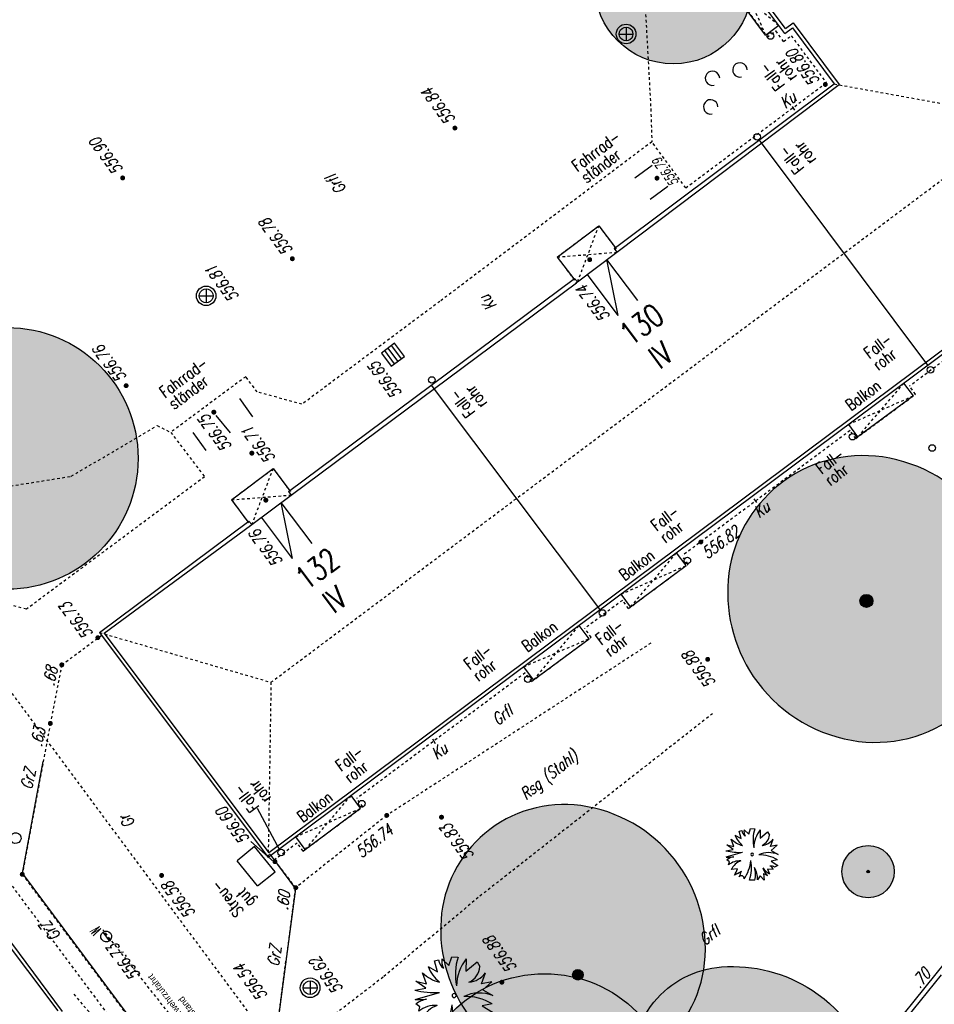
# Model space of a CAD drawing. Header units: metres. Extents: x 2 to 485, y 6 to 594.
# Tile 137 of 176: x 328 to 363, y 334 to 372. Entities that reach past the tile are written whole.
import ezdxf
from ezdxf.enums import TextEntityAlignment as Align

# ---------------------------------------------------------------- set-up
doc = ezdxf.new("R2010")
doc.units = ezdxf.units.M
doc.header["$LTSCALE"] = 0.0125
for name, pattern in [('260241_A_bea$0$GESTRICHELT', [0.4, 0.2, -0.2]), ('260241_A_bea$0$GESTRICHELTX2', [0.7, 0.5, -0.2]), ('260241_A_bea$0$PUNKTIERT', [0.2, 0, -0.2]), ('GESTRICHELT', [0.4, 0.2, -0.2]), ('PHANTOM2', [1.25, 0.625, -0.125, 0.125, -0.125, 0.125, -0.125]), ('Strichpunkt', [25.4, 12.7, -6.35, 0, -6.35])]:
    doc.linetypes.add(name, pattern=pattern)
for name, color, linetype in [('260241_A_bea$0$B07_FLSTGR', 9, 'Continuous'), ('260241_A_bea$0$B10_GEBAEUDE', 1, 'Continuous'), ('260241_A_bea$0$B13_GEB_ZUBEHOER', 12, 'Continuous'), ('260241_A_bea$0$B14_GEB_ZUB_GESTR', 12, 'Continuous'), ('260241_A_bea$0$B15_GEB_TXT', 12, 'Continuous'), ('260241_A_bea$0$B23_EINFASS', 5, 'Continuous'), ('260241_A_bea$0$B24_EINFASS_GESTR', 5, 'Continuous'), ('260241_A_bea$0$B25_EINFASS_GEPKT', 7, '260241_A_bea$0$PUNKTIERT'), ('260241_A_bea$0$B28_VEINFASS_TXT', 5, 'Continuous'), ('260241_A_bea$0$B30_BEWSYM', 3, 'Continuous'), ('260241_A_bea$0$B32_BEWLIN_GESTR', 3, 'Continuous'), ('260241_A_bea$0$B34_ZUBEHOER_1', 6, 'Continuous'), ('260241_A_bea$0$B53_HAUPTHOEHEN', 4, 'Continuous'), ('260241_A_bea$0$B54_HOEHEN', 253, 'Continuous'), ('f_sparten', 140, 'Continuous'), ('f_text_100', 7, 'Continuous'), ('f_weg', 2, 'Continuous')]:
    doc.layers.add(name, color=color, linetype=linetype)
doc.layers.add('260241_A_bea$0$f_fill_baum', color=86, linetype='Continuous', lineweight=18)
doc.styles.add('260241_A_bea$0$ROMANS', font='ROMANS')
doc.styles.add('260241_A_bea$0$SIMPLEX8', font='SIMPLEX8')

# ---------------------------------------------------------------- blocks, each defined once
blk = doc.blocks.new('260241_A_bea$0$HOEHENPKT_ZENTR')
at = {"const_width": 0.75}
blk.add_lwpolyline([(-0.375, 0, 1), (0.375, 0, 1)], format="xyb", close=True, dxfattribs=at)
blk = doc.blocks.new('260241_A_bea$0$PAPIERK_RUND')
blk.add_circle((0, 0), 0.5)
blk = doc.blocks.new('260241_A_bea$0$BUSCH_EINZELN')
for p, q in [((-0.25, 0.4450000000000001), (-0.2, 0.455)), ((-0.21, 0.305), (-0.25, 0.4450000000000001)), ((-0.155, 0.47), (-0.065, 0.385)), ((-0.065, 0.385), (-0.03, 0.4950000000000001)), ((-0.03, 0.4950000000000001), (0.05, 0.4900000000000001)), ((0.155, 0.47), (0.15, 0.31)), ((0.15, 0.31), (0.295, 0.43)), ((0.295, 0.43), (0.33, 0.37)), ((-0.35, 0.15), (-0.4, 0.29)), ((-0.33, 0.37), (-0.21, 0.305)), ((0.35, 0.15), (0.4, 0.29)), ((-0.36, 0.095), (-0.485, 0.185)), ((-0.485, 0.185), (-0.35, 0.15)), ((0.48, 0.175), (0.35, 0.15)), ((0.365, 0.075), (0.48, 0.175)), ((-0.5, 0.07), (-0.36, 0.095)), ((-0.4950000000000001, -0.05), (-0.185, 0.04)), ((0.365, 0.075), (0.4950000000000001, 0)), ((-0.435, -0.145), (-0.485, -0.105)), ((0.485, -0.105), (0.36, -0.13)), ((-0.45, -0.2), (-0.435, -0.145)), ((0.36, -0.13), (0.4900000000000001, -0.21)), ((0.4900000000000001, -0.21), (0.43, -0.245)), ((-0.28, -0.275), (-0.4, -0.29)), ((-0.28, -0.365), (-0.34, -0.4)), ((-0.28, -0.365), (-0.205, -0.32)), ((0.215, -0.365), (0.23, -0.4900000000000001)), ((0.215, -0.365), (0.29, -0.4050000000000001)), ((0.4, -0.29), (0.29, -0.28)), ((0.29, -0.28), (0.33, -0.37)), ((0.05, -0.4900000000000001), (-0.05, -0.4900000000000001)), ((0.155, -0.41), (0.105, -0.485)), ((0.23, -0.4900000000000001), (0.155, -0.41))]:
    blk.add_line(p, q)
for centre, radius, start, end in [((-0.033, 0.486), 0.17, 190.462, 233.057), ((0.038, 0.4400000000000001), 0.195, 171.2859999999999, 207.638), ((0.7820000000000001, 0.267), 0.7650000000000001, 163.041, 190.686), ((0.635, 0.101), 0.605, 142.43, 177.737), ((-0.07400000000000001, 0.622), 0.4650000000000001, 225.48, 256.185), ((0.147, 0.563), 0.5150000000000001, 202.065, 229.819), ((0.086, 0.392), 0.245, 295.125, 354.8909999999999), ((0.159, 0.468), 0.3, 275.972, 323.518), ((-0.244, 1.088), 1.05, 255.893, 273.2260000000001), ((0, 0), 0.025, 0, 180), ((0, 0), 0.025, 180, 0), ((0.322, -0.4370000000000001), 0.47, 68.359, 114.737), ((-0.454, 0.8590000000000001), 0.91, 267.403, 276.547), ((-0.27, -0.4060000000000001), 0.37, 102.447, 125.478), ((-0.235, -0.469), 0.345, 86.75299999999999, 128.647), ((-0.7559999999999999, -0.047), 0.735, 324.91, 354.337), ((-0.7730000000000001, -0.255), 0.76, 342.013, 10.256), ((0.141, -0.68), 0.6700000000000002, 59.085, 91.349), ((-0.118, -0.4200000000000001), 0.31, 108.162, 155.297), ((-0.37, -0.4810000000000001), 0.475, 359.531, 29.114), ((-0.36, -0.3779999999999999), 0.425, 344.789, 17.598), ((0.325, -0.299), 0.075, 6.572000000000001, 78.84699999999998), ((0.363, -0.332), 0.11, 52.695, 102.247), ((-1.118999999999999, 0.051), 0.9, 329.941, 338.777), ((-0.8149999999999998, -0.161), 0.63, 334.687, 345.347), ((0.569, -0.148), 0.38, 196.427, 222.651), ((0.448, -0.116), 0.28, 209.73, 245.042), ((-0.204, -0.458), 0.05, 346.0119999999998, 146.063)]:
    blk.add_arc(centre, radius, start, end)
blk = doc.blocks.new('260241_A_bea$0$BAUMSTAMM')
at = {"const_width": 0.5}
blk.add_lwpolyline([(-0.25, 0, 1), (0.25, 0, 1)], format="xyb", close=True, dxfattribs=at)
blk.add_circle((0, 0), 0.5)
blk = doc.blocks.new('260241_A_bea$0$GEBUESCH_SYM')
for centre in [(0, 0.127), (-0.18, 0.002), (0.18, 0.002)]:
    blk.add_arc(centre, 0.055, 309.521, 230.4790000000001)

msp = doc.modelspace()

# ---------------------------------------------------------------- hatches: boundary and pattern name
at = {"layer": '260241_A_bea$0$f_fill_baum'}
h = msp.add_hatch(color=256, dxfattribs=at)
h.dxf.hatch_style = 1
edge = h.paths.add_edge_path()
edge.add_ellipse((353.035521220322, 372.9613067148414), major_axis=(2.121320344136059, 2.121320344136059), ratio=0.9999999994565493, start_angle=0, end_angle=360)
h = msp.add_hatch(color=256, dxfattribs=at)
h.dxf.hatch_style = 1
edge = h.paths.add_edge_path()
edge.add_ellipse((327.5835212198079, 354.8883067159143), major_axis=(3.535533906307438, 3.535533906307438), ratio=0.9999999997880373, start_angle=0, end_angle=360)
h = msp.add_hatch(color=256, dxfattribs=at)
h.dxf.hatch_style = 1
edge = h.paths.add_edge_path()
edge.add_arc((360.2888371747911, 349.8267911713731), 5.170550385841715, 128.8605739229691, 172.5630548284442)
edge.add_arc((360.8333836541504, 349.7557098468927), 5.719716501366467, 172.563054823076, 214.012611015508)
edge.add_arc((360.8558782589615, 349.7708898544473), 5.746853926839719, 214.01261101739, 259.8383622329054)
edge.add_arc((360.7540855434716, 349.202968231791), 5.169881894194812, 259.8383622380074, 308.3085462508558)
edge.add_arc((360.7505944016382, 349.207387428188), 5.175513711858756, 308.3085462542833, 353.8893581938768)
edge.add_arc((360.1920418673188, 349.2671844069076), 5.737257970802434, 353.8893581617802, 397.0628212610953)
edge.add_arc((360.1994243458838, 349.2727602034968), 5.728006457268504, 37.0628212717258, 81.69301862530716)
edge.add_arc((360.2816246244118, 349.8357423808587), 5.159054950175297, 81.69301864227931, 128.8605739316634)
h = msp.add_hatch(color=256, dxfattribs=at)
h.dxf.hatch_style = 1
edge = h.paths.add_edge_path()
edge.add_arc((348.8815905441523, 336.9305766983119), 4.735580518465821, 130.0719362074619, 175.9241456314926)
edge.add_arc((349.659752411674, 336.8751269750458), 5.51571548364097, 175.9241456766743, 218.2407076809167)
edge.add_arc((349.6595411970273, 336.8749605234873), 5.515446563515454, 218.2407076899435, 260.4709024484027)
edge.add_arc((349.5305197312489, 336.1063567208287), 4.736088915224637, 260.4709024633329, 306.2249583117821)
edge.add_arc((349.5463693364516, 336.0847207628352), 4.709268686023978, 306.2249583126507, 354.1331313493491)
edge.add_arc((348.7580739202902, 336.1657224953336), 5.501714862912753, 354.1331313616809, 398.2594530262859)
edge.add_arc((348.7585257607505, 336.1660788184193), 5.501139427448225, 38.25945302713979, 82.28185672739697)
edge.add_arc((348.8648357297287, 336.9504934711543), 4.709553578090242, 82.28185675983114, 130.0719362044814)
h = msp.add_hatch(color=256, dxfattribs=at)
h.dxf.hatch_style = 1
edge = h.paths.add_edge_path()
edge.add_ellipse((360.4772986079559, 339.0947237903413), major_axis=(0.7071067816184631, 0.707106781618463), ratio=0.9999999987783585, start_angle=0, end_angle=360)
h = msp.add_hatch(color=256, dxfattribs=at)
h.dxf.hatch_style = 1
edge = h.paths.add_edge_path()
edge.add_arc((355.1603153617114, 331.7560301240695), 3.707625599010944, 94.31903195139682, 140.6272348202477, ccw=False)
edge.add_arc((355.2999536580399, 329.9071147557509), 5.561806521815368, 56.86733229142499, 94.31903204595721, ccw=False)
edge.add_arc((355.2118805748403, 329.7721791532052), 5.722941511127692, 12.322041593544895, 56.86733228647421, ccw=False)
edge.add_arc((357.2035499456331, 330.2072359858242), 3.684309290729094, -44.05516414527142, 12.322041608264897, ccw=False)
edge.add_arc((357.1122116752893, 330.2956104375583), 3.811402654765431, 270.3271591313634, 315.9448358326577, ccw=False)
edge.add_arc((357.1014289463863, 332.1839820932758), 5.699805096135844, 233.3638238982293, 270.3271591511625, ccw=False)
edge.add_arc((357.0927546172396, 332.1723174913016), 5.685268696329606, 192.2093807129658, 233.3638238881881, ccw=False)
edge.add_arc((355.1621012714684, 331.7545645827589), 3.709935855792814, 140.6272348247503, 192.2093807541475, ccw=False)
h = msp.add_hatch(color=256, dxfattribs=at)
h.dxf.hatch_style = 1
edge = h.paths.add_edge_path()
edge.add_ellipse((348.1155212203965, 330.1953067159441), major_axis=(3.535533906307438, 3.535533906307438), ratio=0.9999999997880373, start_angle=0, end_angle=360)

# ---------------------------------------------------------------- linework, layer by layer
at = {"color": 252}
for p, q in [((350.9690212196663, 371.1043067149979), (351.4940212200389, 371.1043067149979)), ((351.2315212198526, 371.3668067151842), (351.2315212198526, 370.8418067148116)), ((335.1845212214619, 361.3618067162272), (335.1845212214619, 360.8368067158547)), ((334.9220212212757, 361.099306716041), (335.4470212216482, 361.099306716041)), ((342.3851122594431, 359.2876494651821), (341.8841784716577, 358.9138977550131)), ((342.3831636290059, 358.5064018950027), (342.0094119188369, 359.0073356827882)), ((342.5083970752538, 358.5998398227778), (342.1346453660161, 359.100773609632)), ((342.2598788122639, 359.1942115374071), (342.633630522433, 358.6932777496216)), ((342.7588639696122, 358.7867156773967), (342.3851122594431, 359.2876494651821)), ((341.8841784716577, 358.9138977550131), (342.2579301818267, 358.4129639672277)), ((342.2579301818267, 358.4129639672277), (342.7588639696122, 358.7867156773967)), ((331.4884344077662, 336.4526824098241), (331.2426080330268, 336.7839310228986)), ((339.1575212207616, 334.9208067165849), (339.1575212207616, 334.3958067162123)), ((338.8950212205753, 334.6583067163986), (339.4200212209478, 334.6583067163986))]:
    msp.add_line(p, q, dxfattribs=at)
at = {"color": 252, "lineweight": -2}
msp.add_circle((362.928052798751, 355.2839938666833), 0.125, dxfattribs=at)
at = {"color": 252}
for centre, major_axis, ratio, start_param, end_param in [((351.2315212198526, 371.1043067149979), (-0.2651650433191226, 0.2651650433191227), 0.9999999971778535, 3.926990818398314, 10.2101761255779), ((351.2315212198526, 371.1043067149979), (-0.1856155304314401, 0.1856155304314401), 0.9999999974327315, 3.926990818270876, 10.21017612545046), ((356.7463422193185, 371.0279507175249), (0.08838834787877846, 0.08838834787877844), 0.999999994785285, 5.497787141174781, 11.78097244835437), ((356.2364682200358, 367.1752187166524), (0.08838834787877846, 0.08838834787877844), 0.999999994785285, 5.497787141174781, 11.78097244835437), ((335.1845212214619, 361.099306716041), (-0.2651650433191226, 0.2651650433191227), 0.9999999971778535, 3.926990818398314, 10.2101761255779), ((335.1845212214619, 361.099306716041), (-0.1856155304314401, 0.1856155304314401), 0.9999999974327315, 3.926990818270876, 10.21017612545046), ((362.85967222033, 358.2725127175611), (0.08838834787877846, 0.08838834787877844), 0.999999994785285, 5.497787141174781, 11.78097244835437), ((343.8085452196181, 357.8837327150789), (0.08838834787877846, 0.08838834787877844), 0.999999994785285, 5.497787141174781, 11.78097244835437), ((359.8787952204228, 355.7159617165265), (0.08838834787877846, 0.08838834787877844), 0.999999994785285, 5.497787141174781, 11.78097244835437), ((353.5710492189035, 350.9865417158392), (0.08838834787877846, 0.08838834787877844), 0.999999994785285, 5.497787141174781, 11.78097244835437), ((350.3270422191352, 348.9791317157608), (0.08838834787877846, 0.08838834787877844), 0.999999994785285, 5.497787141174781, 11.78097244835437), ((347.4736942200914, 346.4488967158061), (0.08838834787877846, 0.08838834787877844), 0.999999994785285, 5.497787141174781, 11.78097244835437), ((341.1345882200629, 341.6921127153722), (0.08838834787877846, 0.08838834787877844), 0.999999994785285, 5.497787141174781, 11.78097244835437), ((327.9055212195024, 340.3773067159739), (0.1458407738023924, 0.1458407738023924), 0.999999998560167, 1.423837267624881, 7.707022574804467), ((338.0516462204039, 339.8276437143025), (0.08838834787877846, 0.08838834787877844), 0.999999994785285, 5.497787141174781, 11.78097244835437), ((331.3655212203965, 336.6183067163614), (0.1458407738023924, 0.1458407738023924), 0.999999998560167, 1.423837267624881, 7.707022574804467), ((339.1575212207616, 334.6583067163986), (-0.2651650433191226, 0.2651650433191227), 0.9999999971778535, 3.926990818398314, 10.2101761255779), ((339.1575212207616, 334.6583067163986), (-0.1856155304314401, 0.1856155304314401), 0.9999999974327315, 3.926990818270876, 10.21017612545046)]:
    msp.add_ellipse(centre, major_axis=major_axis, ratio=ratio, start_param=start_param, end_param=end_param, dxfattribs=at)
at = {"layer": '260241_A_bea$0$B07_FLSTGR', "color": 30, "linetype": 'Continuous'}
msp.add_line((322.4815212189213, 284.9103067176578), (430.7815212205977, 419.0503067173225), dxfattribs=at)
at = {"layer": '260241_A_bea$0$B10_GEBAEUDE', "color": 7, "linetype": 'Continuous'}
for p, q in [((357.3219782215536, 371.3102407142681), (317.5025072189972, 424.6817797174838)), ((357.3219782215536, 371.3102407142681), (357.6107882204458, 371.5257167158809)), ((357.6107882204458, 371.5257167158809), (359.3683372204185, 369.1700077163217)), ((350.9218782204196, 362.7999717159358), (359.3683372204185, 369.1700077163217)), ((356.4015212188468, 366.9503067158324), (356.324035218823, 367.0538677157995)), ((362.7645482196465, 358.4460707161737), (356.4015212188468, 366.9503067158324)), ((373.7576012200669, 366.8097757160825), (337.5787562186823, 339.8180737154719)), ((349.3794622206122, 361.6383467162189), (350.8799962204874, 362.768455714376)), ((350.8799962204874, 362.768455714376), (350.9218782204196, 362.7999717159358)), ((338.4799282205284, 353.5184987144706), (349.3301022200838, 361.6014617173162)), ((349.3301022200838, 361.6014617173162), (349.3794622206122, 361.6383467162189)), ((350.2318032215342, 349.1200097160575), (343.7919532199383, 357.6894947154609)), ((336.9324152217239, 352.3578797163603), (338.437908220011, 353.4870097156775)), ((338.437908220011, 353.4870097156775), (338.4799282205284, 353.5184987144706)), ((331.2926842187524, 348.2060087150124), (336.8828932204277, 352.3210267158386)), ((336.8828932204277, 352.3210267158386), (336.9324152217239, 352.3578797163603)), ((331.2926842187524, 348.2060087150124), (337.5787562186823, 339.8180737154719)), ((329.5317672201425, 333.7805797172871), (325.3401802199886, 339.3201697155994))]:
    msp.add_line(p, q, dxfattribs=at)
at = {"layer": '260241_A_bea$0$B13_GEB_ZUBEHOER', "color": 7, "linetype": 'Continuous'}
for p, q in [((357.2955212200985, 371.1283067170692), (317.3205212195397, 424.7083067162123)), ((356.5632082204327, 371.0663327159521), (354.9845212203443, 373.1823067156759)), ((356.5632082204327, 371.0663327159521), (357.0633572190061, 371.439484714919)), ((357.2955212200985, 371.1283067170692), (357.5843312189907, 371.343782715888)), ((357.5843312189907, 371.343782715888), (359.1865212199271, 369.1963067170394)), ((350.7785212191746, 362.9033067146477), (359.1865212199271, 369.1963067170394)), ((373.9395212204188, 366.7833067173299), (337.5525212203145, 339.6363067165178)), ((348.5978412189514, 362.58136071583), (350.1871582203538, 363.7763537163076)), ((350.1871582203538, 363.7763537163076), (350.8192202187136, 362.9338397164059)), ((350.7785212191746, 362.9033067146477), (350.8799962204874, 362.768455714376)), ((348.5978412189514, 362.58136071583), (349.2283832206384, 361.7424017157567)), ((351.6794992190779, 360.9180757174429), (350.4996022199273, 362.4822127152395)), ((350.92980921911, 360.3525517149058), (350.4996022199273, 362.4822127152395)), ((338.3365212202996, 353.6223067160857), (349.2615212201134, 361.7673067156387)), ((349.3794622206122, 361.6383467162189), (349.2615212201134, 361.7673067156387)), ((350.92980921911, 360.3525517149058), (349.7499122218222, 361.9166877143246)), ((362.2095212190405, 357.2773067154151), (361.8478132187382, 357.7621287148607)), ((362.2095212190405, 357.2773067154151), (360.0915212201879, 355.7093067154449)), ((360.0915212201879, 355.7093067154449), (359.7356422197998, 356.1863157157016)), ((336.1512812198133, 353.3041517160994), (337.7458462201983, 354.498106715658)), ((337.7458462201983, 354.498106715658), (338.3773542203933, 353.6528127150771)), ((338.3365212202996, 353.6223067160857), (338.437908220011, 353.4870097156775)), ((336.1512812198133, 353.3041517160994), (336.781274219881, 352.4624227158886)), ((339.2351392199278, 351.6317067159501), (338.0562582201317, 353.2010157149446)), ((338.4829692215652, 351.0666687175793), (338.0562582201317, 353.2010157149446)), ((338.4829692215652, 351.0666687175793), (337.3040882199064, 352.6359777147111)), ((331.1105212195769, 348.2323067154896), (336.8145212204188, 352.4873067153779)), ((336.9324152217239, 352.3578797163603), (336.8145212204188, 352.4873067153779)), ((353.5195212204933, 350.7903067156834), (353.1560342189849, 351.2775127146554)), ((351.4035212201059, 349.2093067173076), (353.5195212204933, 350.7903067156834)), ((351.4035212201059, 349.2093067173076), (351.0389172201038, 349.6980097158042)), ((349.8145132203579, 347.9969707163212), (349.437047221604, 348.5029137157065)), ((331.1105212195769, 348.2323067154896), (337.5525212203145, 339.6363067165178)), ((347.6985212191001, 346.4183067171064), (349.8145132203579, 347.9969707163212)), ((347.6985212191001, 346.4183067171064), (347.3210552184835, 346.9242497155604)), ((341.0865212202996, 341.5153067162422), (340.7234192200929, 342.0019967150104)), ((338.9715212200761, 339.9403067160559), (341.0865212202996, 341.5153067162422)), ((338.9715212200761, 339.9403067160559), (338.6098202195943, 340.425118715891)), ((329.6995212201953, 333.7563067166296), (325.4445212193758, 339.4653067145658))]:
    msp.add_line(p, q, dxfattribs=at)
at = {"layer": '260241_A_bea$0$B14_GEB_ZUB_GESTR', "color": 7, "linetype": '260241_A_bea$0$GESTRICHELTX2'}
for p, q in [((356.5632082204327, 371.0663327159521), (355.4846702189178, 373.5554587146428)), ((354.9845212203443, 373.1823067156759), (357.0633572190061, 371.439484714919)), ((359.1865212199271, 369.1963067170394), (366.4315212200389, 367.8803067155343)), ((337.6615212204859, 346.3303067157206), (366.4315212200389, 367.8803067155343)), ((349.3794622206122, 361.6383467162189), (350.1871582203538, 363.7763537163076)), ((348.5978412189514, 362.58136071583), (350.8799962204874, 362.768455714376)), ((360.0915212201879, 355.7093067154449), (361.8478132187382, 357.7621287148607)), ((359.7356422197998, 356.1863157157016), (362.2095212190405, 357.2773067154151)), ((336.9324152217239, 352.3578797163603), (337.7458462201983, 354.498106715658)), ((336.1512812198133, 353.3041517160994), (338.4374763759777, 353.4875859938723)), ((351.4035212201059, 349.2093067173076), (353.1560342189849, 351.2775127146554)), ((351.0389172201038, 349.6980097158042), (353.5195212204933, 350.7903067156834)), ((347.6985212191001, 346.4183067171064), (349.437047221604, 348.5029137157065)), ((331.1105212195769, 348.2323067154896), (337.6615212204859, 346.3303067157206)), ((347.3210552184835, 346.9242497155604), (349.8145132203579, 347.9969707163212)), ((337.6615212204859, 346.3303067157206), (337.5525212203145, 339.6363067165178)), ((338.9715212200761, 339.9403067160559), (340.7234192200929, 342.0019967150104)), ((338.6098202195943, 340.425118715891), (341.0865212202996, 341.5153067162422))]:
    msp.add_line(p, q, dxfattribs=at)
at = {"layer": '260241_A_bea$0$B23_EINFASS', "color": 252, "linetype": 'Continuous'}
msp.add_line((363.2655212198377, 335.1493067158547), (356.812521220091, 327.1453067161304), dxfattribs=at)
at = {"layer": '260241_A_bea$0$B24_EINFASS_GESTR', "color": 252, "linetype": '260241_A_bea$0$GESTRICHELT'}
for p, q in [((329.667521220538, 346.9963067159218), (331.2926842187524, 348.2060087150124)), ((329.667521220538, 346.9963067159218), (329.2295212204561, 344.7603067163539)), ((329.2295212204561, 344.7603067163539), (328.1565212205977, 338.9923067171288)), ((337.7923742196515, 339.5407707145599), (337.5787562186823, 339.8180737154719)), ((338.6085212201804, 338.4813067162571), (337.7923742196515, 339.5407707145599)), ((328.1565212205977, 338.9923067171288), (334.83952121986, 330.0113067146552)), ((337.7205212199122, 331.8063067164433), (338.6085212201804, 338.4813067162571))]:
    msp.add_line(p, q, dxfattribs=at)
at = {"layer": '260241_A_bea$0$B25_EINFASS_GEPKT', "color": 7, "linetype": '260241_A_bea$0$PUNKTIERT', "ltscale": 0.5}
for p, q in [((354.9247222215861, 373.262457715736), (356.6230072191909, 370.9861817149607)), ((356.6230072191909, 370.9861817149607), (356.9468252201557, 371.2277767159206)), ((357.2507472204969, 370.8204187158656), (356.9468252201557, 371.2277767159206)), ((357.2507472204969, 370.8204187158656), (357.5395572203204, 371.0358937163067)), ((357.5395572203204, 371.0358937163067), (358.8788332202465, 369.2408127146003)), ((353.5085212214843, 365.224306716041), (358.8788332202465, 369.2408127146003)), ((352.2145212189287, 366.9863067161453), (344.1125212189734, 360.8853067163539)), ((353.5085212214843, 365.224306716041), (352.2145212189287, 366.9863067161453)), ((348.5978412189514, 362.58136071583), (350.1871582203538, 363.7763537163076)), ((350.1871582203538, 363.7763537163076), (350.9218782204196, 362.7999717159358)), ((348.5978412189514, 362.58136071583), (349.3301022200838, 361.6014617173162)), ((344.1125212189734, 360.8853067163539), (338.8425212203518, 356.9533067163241)), ((363.6919062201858, 358.8634577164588), (362.0595202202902, 357.6455937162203)), ((336.6945212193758, 358.0093067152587), (333.8315212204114, 355.8813067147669)), ((337.1335212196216, 357.4283067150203), (336.6945212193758, 358.0093067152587)), ((362.2896722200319, 357.3371047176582), (362.0595202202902, 357.6455937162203)), ((338.8425212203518, 356.9533067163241), (337.1335212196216, 357.4283067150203)), ((360.0113702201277, 355.6495087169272), (362.2896722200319, 357.3371047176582)), ((359.7870462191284, 355.9501857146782), (353.3677412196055, 351.1609787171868)), ((360.0113702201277, 355.6495087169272), (359.7870462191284, 355.9501857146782)), ((333.8315212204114, 355.8813067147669), (335.1245212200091, 354.1823067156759)), ((336.1512812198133, 353.3041517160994), (337.7458462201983, 354.498106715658)), ((337.7458462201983, 354.498106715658), (338.4799282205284, 353.5184987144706)), ((335.1245212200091, 354.1823067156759), (328.3135212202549, 349.1223067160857)), ((336.1512812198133, 353.3041517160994), (336.8828932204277, 352.3210267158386)), ((353.5996722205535, 350.8501047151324), (353.3677412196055, 351.1609787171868)), ((351.3233702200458, 349.1495087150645), (353.5996722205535, 350.8501047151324)), ((328.3135212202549, 349.1223067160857), (327.2125212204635, 349.404306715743)), ((351.0903212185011, 349.4618797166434), (349.6487542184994, 348.3863787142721)), ((351.3233702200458, 349.1495087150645), (351.0903212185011, 349.4618797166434)), ((347.6183702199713, 346.3585087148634), (349.8946642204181, 348.0567677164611)), ((349.8946642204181, 348.0567677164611), (349.6487542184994, 348.3863787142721)), ((352.1765212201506, 347.8253067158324), (342.0845212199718, 341.2433067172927)), ((347.3724592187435, 346.688119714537), (340.9351262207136, 341.8854627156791)), ((347.6183702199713, 346.3585087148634), (347.3724592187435, 346.688119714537)), ((354.5345212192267, 345.1313067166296), (345.5785212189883, 338.1033067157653)), ((341.1666722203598, 341.5751047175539), (340.9351262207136, 341.8854627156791)), ((338.891370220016, 339.8805087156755), (341.1666722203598, 341.5751047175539)), ((342.0845212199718, 341.2433067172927), (338.6085212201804, 338.4813067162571)), ((338.6612252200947, 340.1889887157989), (337.7923742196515, 339.5407707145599)), ((338.891370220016, 339.8805087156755), (338.6612252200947, 340.1889887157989)), ((345.5785212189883, 338.1033067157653), (341.9455212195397, 335.0653067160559)), ((341.9455212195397, 335.0653067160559), (337.7205212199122, 331.8063067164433))]:
    msp.add_line(p, q, dxfattribs=at)
at = {"layer": '260241_A_bea$0$B28_VEINFASS_TXT', "color": 252, "linetype": 'Continuous'}
for p, q in [((357.6728942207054, 368.1987517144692), (357.5852312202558, 368.3298617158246)), ((356.1109562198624, 353.3423577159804), (356.2156342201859, 353.1993137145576)), ((343.8288342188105, 344.1639907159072), (343.9299082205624, 343.987973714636))]:
    msp.add_line(p, q, dxfattribs=at)
at = {"layer": '260241_A_bea$0$B30_BEWSYM'}
for points in [[(357.0446922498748, 353.8529698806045, 0.1930334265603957), (355.1617819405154, 350.496041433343, 0.1828558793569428), (356.0922278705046, 346.5562413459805, 0.2026606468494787), (359.8419853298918, 344.1141813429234, 0.2147017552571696), (363.9588750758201, 345.1462450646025, 0.2015482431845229), (365.8967018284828, 348.6564604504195, 0.1906402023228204), (364.7702313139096, 352.7249742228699, 0.1972354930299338), (361.0269882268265, 354.9406695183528, 0.2087631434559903)], [(345.8330658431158, 340.5544172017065, 0.2027808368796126), (344.1579871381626, 337.2671680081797, 0.1867681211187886), (345.3276139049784, 333.46108344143, 0.1863781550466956), (348.7464674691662, 331.4356179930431, 0.2023349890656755), (352.3293452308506, 332.28573975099, 0.2121378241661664), (354.2309712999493, 335.6033518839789, 0.1949523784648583), (353.0781017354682, 339.5725136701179, 0.1944817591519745), (349.4973286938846, 341.6173818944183, 0.2115994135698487)], [(352.294190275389, 334.108011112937, -0.2048531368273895), (354.8810942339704, 335.4531267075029, -0.1648841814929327), (358.339923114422, 334.5646116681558, -0.196850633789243), (360.802985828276, 330.9934905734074, -0.2510769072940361), (359.8513549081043, 327.6453492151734, -0.2017156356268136), (357.1339746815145, 326.4842699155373, -0.1626961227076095), (353.7001748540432, 327.6102255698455, -0.1815254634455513), (351.5360794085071, 330.9699694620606, -0.2289485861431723)]]:
    msp.add_lwpolyline(points, format="xyb", close=True, dxfattribs=at)
at = {"layer": '260241_A_bea$0$B32_BEWLIN_GESTR', "linetype": '260241_A_bea$0$GESTRICHELT'}
for p, q in [((351.9125212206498, 373.0453067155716), (352.1745212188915, 368.2373067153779)), ((352.1745212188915, 368.2373067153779), (352.2145212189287, 366.9863067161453))]:
    msp.add_line(p, q, dxfattribs=at)
at = {"layer": '260241_A_bea$0$B32_BEWLIN_GESTR', "color": 252, "linetype": '260241_A_bea$0$GESTRICHELT'}
for p, q in [((330.0255212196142, 354.2023067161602), (333.3115212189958, 356.1423067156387)), ((333.3115212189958, 356.1423067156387), (333.8315212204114, 355.8813067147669)), ((325.5385212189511, 353.4863067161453), (330.0255212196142, 354.2023067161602))]:
    msp.add_line(p, q, dxfattribs=at)
at = {"layer": '260241_A_bea$0$B34_ZUBEHOER_1', "color": 252, "linetype": 'Continuous'}
for p, q in [((352.2316212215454, 366.0849067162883), (351.5615212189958, 365.5893067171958)), ((352.1495212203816, 364.7943067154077), (352.8196212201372, 365.2899067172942)), ((336.9702212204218, 356.4806067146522), (336.4715212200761, 357.1733067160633)), ((336.1085212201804, 355.8603067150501), (335.5720212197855, 356.5258067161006)), ((334.6725212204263, 355.8783067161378), (335.1712212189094, 355.1856067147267)), ((337.9936742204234, 339.9210627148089), (337.1516392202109, 341.509972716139)), ((337.0370212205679, 340.0516067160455), (336.3695212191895, 339.5093067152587)), ((337.8170212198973, 339.0916067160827), (337.0370212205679, 340.0516067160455)), ((337.1495212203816, 338.5493067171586), (336.3695212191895, 339.5093067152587)), ((337.1495212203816, 338.5493067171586), (337.8170212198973, 339.0916067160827))]:
    msp.add_line(p, q, dxfattribs=at)
at = {"layer": '260241_A_bea$0$B53_HAUPTHOEHEN', "color": 252, "linetype": 'Continuous'}
msp.add_line((337.7637792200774, 339.4669187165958), (336.8922252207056, 340.2516787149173), dxfattribs=at)
at = {"layer": 'f_sparten', "linetype": 'GESTRICHELT'}
for p, q in [((324.4286724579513, 350.404024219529), (347.3206724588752, 319.5090242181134)), ((349.0286724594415, 314.4100242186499), (331.2356724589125, 336.8760242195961))]:
    msp.add_line(p, q, dxfattribs=at)
at = {"layer": 'f_sparten', "linetype": 'Strichpunkt', "ltscale": 0.002}
msp.add_line((345.8922406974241, 314.2452637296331), (327.1710669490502, 339.3572226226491), dxfattribs=at)
at = {"layer": 'f_sparten', "linetype": 'PHANTOM2'}
msp.add_line((330.1224224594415, 334.4161742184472), (346.7425475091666, 314.9911501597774), dxfattribs=at)
at = {"layer": 'f_weg'}
for p, q in [((328.16509413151, 339.038391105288), (328.9575170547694, 343.2981258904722)), ((337.6581001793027, 339.7150752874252), (338.6023397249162, 338.4348410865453)), ((346.4714799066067, 314.4258693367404), (328.16509413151, 339.038391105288)), ((338.6023397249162, 338.4348410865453), (337.7205212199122, 331.8063067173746))]:
    msp.add_line(p, q, dxfattribs=at)

# ---------------------------------------------------------------- block references
at = {"layer": '260241_A_bea$0$B30_BEWSYM'}
for name, p, xscale, yscale in [('260241_A_bea$0$PAPIERK_RUND', (353.035521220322, 372.9613067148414), 6, 6), ('260241_A_bea$0$PAPIERK_RUND', (327.5835212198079, 354.8883067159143), 10, 10), ('260241_A_bea$0$BAUMSTAMM', (360.4125212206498, 349.4413067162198), 0.5, 0.5), ('260241_A_bea$0$BUSCH_EINZELN', (356.0475212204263, 339.7543067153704), 2, 2), ('260241_A_bea$0$PAPIERK_RUND', (360.4772986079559, 339.0947237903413), 2, 2), ('260241_A_bea$0$BAUMSTAMM', (360.4772986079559, 339.0947237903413), 0.10000000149, 0.10000000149), ('260241_A_bea$0$BUSCH_EINZELN', (344.6565212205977, 334.3573067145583), 3, 3), ('260241_A_bea$0$BAUMSTAMM', (349.3885212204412, 335.1523067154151), 0.4000000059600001, 0.4000000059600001), ('260241_A_bea$0$PAPIERK_RUND', (348.1155212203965, 330.1953067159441), 10, 10)]:
    msp.add_blockref(name, p, dxfattribs=dict(at, xscale=xscale, yscale=yscale))
at = {"layer": '260241_A_bea$0$B30_BEWSYM', "xscale": 5, "yscale": 5, "rotation": 51.63593642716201}
msp.add_blockref('260241_A_bea$0$GEBUESCH_SYM', (355.0298832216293, 369.0188287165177), dxfattribs=at)
at = {"layer": '260241_A_bea$0$B54_HOEHEN', "color": 252, "xscale": 0.125, "yscale": 0.125}
for p in [(358.8425212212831, 369.1763067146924), (344.6895212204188, 367.5103067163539), (331.9935212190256, 365.6053067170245), (352.410521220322, 365.5943067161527), (338.4775212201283, 362.5163067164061), (349.83952121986, 362.4813067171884), (332.1265212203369, 357.6643067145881), (335.4775212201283, 356.6523067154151), (336.9285212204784, 355.0863067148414), (337.4645212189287, 353.2893067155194), (354.0865212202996, 351.6933067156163), (331.0445212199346, 348.036306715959), (354.34752122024, 347.2083067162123), (342.0845212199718, 341.2433067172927), (344.1765212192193, 341.1753067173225), (337.812521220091, 339.4753067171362), (333.4815212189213, 338.9493067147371), (346.4845212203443, 334.869306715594)]:
    msp.add_blockref('260241_A_bea$0$HOEHENPKT_ZENTR', p, dxfattribs=at)
at = {"layer": '260241_A_bea$0$B54_HOEHEN', "color": 252, "xscale": 0.1249999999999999, "yscale": 0.1249999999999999, "rotation": 358.199999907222}
for p in [(329.667521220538, 346.9963067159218), (329.2295212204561, 344.7603067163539), (328.1565212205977, 338.9923067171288), (338.6085212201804, 338.4813067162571)]:
    msp.add_blockref('260241_A_bea$0$HOEHENPKT_ZENTR', p, dxfattribs=at)

# ---------------------------------------------------------------- texts
at = {"color": 252, "style": '260241_A_bea$0$SIMPLEX8', "oblique": 359.9999999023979, "width": 0.5599999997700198}
msp.add_text('W', height=0.4125000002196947, rotation=126.5798660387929, dxfattribs=at).set_placement((331.2055197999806, 336.8653698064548))
at = {"layer": '260241_A_bea$0$B15_GEB_TXT', "color": 7, "style": '260241_A_bea$0$ROMANS', "width": 0.75}
for s, height, rotation, p in [('130', 0.875, 36.58950000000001, (351.4035542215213, 359.1524607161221)), ('IV', 0.875, 36.589500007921, (352.5138782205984, 358.2736287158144)), ('Balkon', 0.45, 36.966534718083, (359.8261522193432, 356.6783557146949)), ('132', 0.875, 36.589500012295, (339.0109662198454, 349.8139437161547)), ('Balkon', 0.45, 36.966534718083, (351.1744752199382, 350.1889597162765)), ('IV', 0.875, 36.58949999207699, (340.0657912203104, 348.927143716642)), ('Balkon', 0.45, 36.966534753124, (347.4609162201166, 347.4660637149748)), ('Balkon', 0.45, 36.966534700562, (338.8738752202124, 340.9497527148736))]:
    msp.add_text(s, height=height, rotation=rotation, dxfattribs=at).set_placement(p)
at = {"layer": '260241_A_bea$0$B28_VEINFASS_TXT', "color": 252, "style": '260241_A_bea$0$ROMANS', "oblique": 15.000035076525, "width": 0.75}
for s, rotation, p in [('Ku', 36.783775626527, (357.5446342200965, 368.411882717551)), ('Grfl', 126.702245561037, (340.3349392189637, 365.4906147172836)), ('Ku', 127.035414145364, (346.1343892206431, 360.9613767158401)), ('Ku', 36.78377568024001, (356.5363982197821, 352.7648927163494)), ('Grfl', 38.796641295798, (346.6342092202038, 344.901490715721)), ('Ku', 36.783775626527, (344.222649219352, 343.5326027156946)), ('Rsg (Stahl)', 38.796641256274, (348.416706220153, 342.6217937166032)), ('GrZ', 77.707356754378, (328.6026852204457, 342.5912357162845)), ('Gr', 127.03541420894, (332.3473322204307, 341.1490767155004)), ('GrZ', 128.632994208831, (329.41225521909, 336.9590837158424)), ('Grfl', 38.79664131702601, (354.5467452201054, 336.4968107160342)), ('GrZ', 81.52418767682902, (338.0112782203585, 335.840529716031))]:
    msp.add_text(s, height=0.45, rotation=rotation, dxfattribs=at).set_placement(p, align=Align.CENTER)
at = {"layer": '260241_A_bea$0$B34_ZUBEHOER_1', "color": 252, "style": '260241_A_bea$0$ROMANS', "width": 0.75}
for s, rotation, p in [('rohr', 126.641836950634, (357.7735824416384, 369.4875571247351)), ('Fall-', 126.641836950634, (357.3222426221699, 369.1518509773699)), ('Fahrrad-', 36.6247627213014, (349.3625217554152, 365.8210028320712)), ('rohr', 126.641836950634, (358.5126354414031, 366.3116921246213)), ('ständer', 36.6247627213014, (349.7152910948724, 365.3823466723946)), ('Fall-', 126.641836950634, (358.0612956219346, 365.9759859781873)), ('Fall-', 36.90967239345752, (360.5294082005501, 358.667332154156)), ('rohr', 36.90967239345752, (360.8672205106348, 358.2175665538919)), ('Fahrrad-', 36.6247627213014, (333.6047387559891, 357.1727718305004)), ('ständer', 36.6247627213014, (333.9575080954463, 356.7341156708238)), ('rohr', 126.641836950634, (345.9382434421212, 356.9993771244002)), ('Fall-', 126.641836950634, (345.4869036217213, 356.6636709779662)), ('Fall-', 36.90967239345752, (358.6956842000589, 354.2614481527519)), ('rohr', 36.90967239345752, (359.0334965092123, 353.8116825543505)), ('Fall-', 36.90967239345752, (352.392680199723, 352.0787751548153)), ('rohr', 36.90967239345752, (352.7304925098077, 351.6290095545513)), ('Fall-', 36.90967239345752, (350.2771861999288, 347.7325851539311)), ('rohr', 36.90967239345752, (350.6149985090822, 347.282819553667)), ('Fall-', 36.90967239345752, (345.2457891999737, 346.7848071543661)), ('rohr', 36.90967239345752, (345.5836015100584, 346.3350415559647)), ('Fall-', 36.90967239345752, (340.3352762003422, 342.9029451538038)), ('rohr', 36.90967239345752, (340.6730885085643, 342.4531795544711)), ('rohr', 127.0174459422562, (337.6837732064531, 341.9165849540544)), ('Fall-', 127.0174459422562, (337.23464382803, 341.5779272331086)), ('Streu-', 128.7429092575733, (336.6477290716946, 337.58667860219)), ('gut', 128.7429092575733, (337.0864576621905, 337.9387062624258))]:
    msp.add_text(s, height=0.45, rotation=rotation, dxfattribs=at).set_placement(p)
at = {"layer": '260241_A_bea$0$B53_HAUPTHOEHEN', "color": 252, "style": '260241_A_bea$0$ROMANS', "oblique": 15.000035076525, "width": 0.75}
for s, rotation, p in [('556.80', 126.64184054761, (358.6516212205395, 369.3164517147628)), ('556.73', 126.641840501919, (330.8865172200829, 348.1868837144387)), ('556.60', 126.641840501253, (336.8646062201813, 340.3433027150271))]:
    msp.add_text(s, height=0.45, rotation=rotation, dxfattribs=at).set_placement(p)
for s, p in [('556.84', (344.5471822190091, 367.7016747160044)), ('556.90', (331.8511822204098, 365.7966747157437)), ('556.78', (338.3351822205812, 362.7076747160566)), ('556.76', (331.9841822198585, 357.8556747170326))]:
    msp.add_text(s, height=0.45, rotation=126.641840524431, dxfattribs=at).set_placement(p, align=Align.MIDDLE_LEFT)
for s, height, rotation, p in [('556.79', 0.35, 126.641840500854, (352.6023952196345, 365.7192317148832)), ('556.81', 0.45, 126.924361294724, (335.6270052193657, 361.4318277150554)), ('556.71', 0.45, 126.641840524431, (337.0127462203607, 355.268694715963)), ('556.62', 0.45, 126.639000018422, (339.6016562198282, 334.9886197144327))]:
    msp.add_text(s, height=height, rotation=rotation, dxfattribs=at).set_placement(p, align=Align.TOP_CENTER)
for s, rotation, p in [('556.74', 126.641840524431, (349.6874502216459, 361.5793157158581)), ('556.65', 126.924361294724, (341.725180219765, 358.6455337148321)), ('556.75', 126.641840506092, (335.2343622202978, 356.6200367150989)), ('556.76', 126.641840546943, (337.1863442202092, 352.2220237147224))]:
    msp.add_text(s, height=0.45, rotation=rotation, dxfattribs=at).set_placement(p, align=Align.RIGHT)
for s, rotation, p in [('556.82', 36.667950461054, (354.0699062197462, 351.3843977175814)), ('556.88', 126.641840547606, (346.7146152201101, 335.1566157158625)), ('556.54', 126.639000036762, (337.1867002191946, 334.0964017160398))]:
    msp.add_text(s, height=0.45, rotation=rotation, dxfattribs=at).set_placement(p, align=Align.TOP_LEFT)
msp.add_text('556.88', height=0.45, rotation=126.641840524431, dxfattribs=at).set_placement((354.1985542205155, 346.9528187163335), align=Align.CENTER)
for s, rotation, p in [('556.74', 38.470354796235, (342.2261582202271, 340.7608717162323)), ('556.83', 126.641840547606, (344.3116982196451, 340.8580377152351)), ('556.58', 126.641840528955, (333.6601882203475, 338.6472767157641)), ('556.73', 126.639000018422, (331.5644142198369, 336.2768347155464))]:
    msp.add_text(s, height=0.45, rotation=rotation, dxfattribs=at).set_placement(p, align=Align.MIDDLE_RIGHT)
at = {"layer": '260241_A_bea$0$B54_HOEHEN', "color": 252, "style": '260241_A_bea$0$ROMANS', "oblique": 15.000035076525, "width": 0.75}
for s, rotation, p in [('.68', 78.916921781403, (329.2941742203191, 346.920068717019)), ('.63', 78.916921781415, (328.819561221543, 344.5976217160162)), ('.60', 82.422224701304, (338.175969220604, 338.3508607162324)), ('.70', 51.084119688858, (362.7308282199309, 335.3035147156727))]:
    msp.add_text(s, height=0.45, rotation=rotation, dxfattribs=at).set_placement(p, align=Align.MIDDLE_RIGHT)
at = {"layer": 'f_text_100'}
for s, p in [('Feuerwehrzufahrt', (334.7062390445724, 333.1214815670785)), ('Bestand', (335.0361642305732, 333.375980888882))]:
    msp.add_text(s, height=0.25, rotation=127.2239640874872, dxfattribs=at).set_placement(p)

doc.saveas('drawing.dxf')
